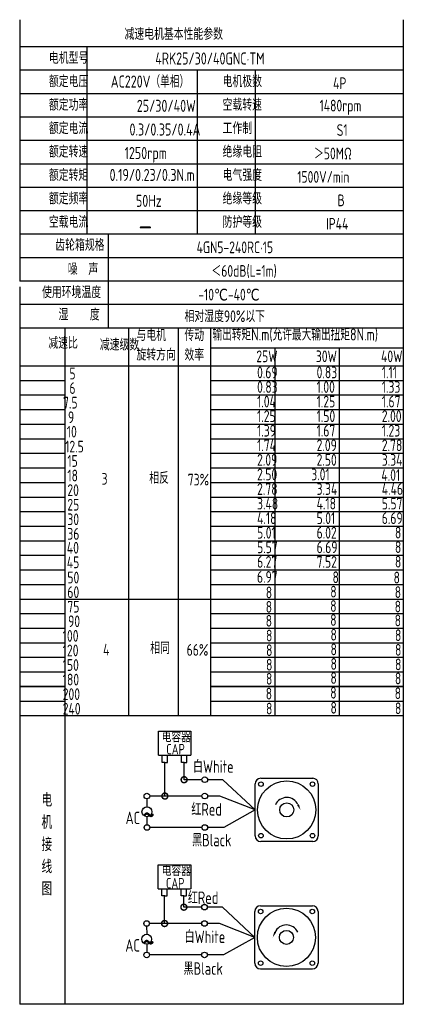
# Model space of a CAD drawing. Header units: inches. Extents: x -753 to 5070, y -3075 to 1581.
# Tile 94 of 178: x 4319 to 4554, y -3031 to -2457. Entities that reach past the tile are written whole.
import ezdxf

# ---------------------------------------------------------------- set-up
doc = ezdxf.new("R2010")
doc.units = ezdxf.units.IN
doc.header["$LTSCALE"] = 10
doc.header["$MEASUREMENT"] = 0
for name, color, linetype in [('1轮廓实线层', 7, 'Continuous'), ('2细线层', 4, 'Continuous'), ('6文字层', 3, 'Continuous'), ('7标注层', 4, 'Continuous')]:
    doc.layers.add(name, color=color, linetype=linetype)
doc.styles.add('PC_TEXTSTYLE', font='isocp.shx', dxfattribs={"width": 0.8, "bigfont": 'HZFS.SHX'})

# ---------------------------------------------------------------- blocks, each defined once
blk = doc.blocks.new('_DotSmall')
at = {"color": 0, "linetype": 'ByBlock', "const_width": 0.5}
blk.add_lwpolyline([(-0.0625, 0, 1), (0.0625, 0, 1)], format="xyb", close=True, dxfattribs=at)

msp = doc.modelspace()

# ---------------------------------------------------------------- linework, layer by layer
at = {"layer": '1轮廓实线层'}
for p, q in [((4319.432, -2457.18), (4319.432, -2609.617)), ((4542.864, -2457.18), (4542.864, -2847.999)), ((4319.432, -2612.832), (4319.432, -2886.863)), ((4319.432, -2847.999), (4319.432, -3031.18)), ((4542.864, -2847.999), (4542.864, -3031.18)), ((4542.864, -3031.18), (4319.432, -3031.18))]:
    msp.add_line(p, q, dxfattribs=at)
at = {"layer": '1轮廓实线层', "color": 4}
for p, q in [((4430.757, -2648.527), (4542.864, -2648.527)), ((4468.127, -2648.527), (4468.127, -2862.878)), ((4505.497, -2648.527), (4505.497, -2862.878))]:
    msp.add_line(p, q, dxfattribs=at)
at = {"layer": '2细线层'}
for p, q in [((4542.864, -2473.028), (4319.432, -2473.028)), ((4358.57, -2473.028), (4358.57, -2582.299)), ((4542.864, -2486.687), (4319.432, -2486.687)), ((4422.902, -2486.687), (4422.902, -2582.299)), ((4456.592, -2486.687), (4456.592, -2582.299)), ((4542.864, -2500.346), (4319.432, -2500.346)), ((4542.864, -2514.005), (4319.432, -2514.005)), ((4542.864, -2527.664), (4319.432, -2527.664)), ((4542.864, -2541.323), (4319.432, -2541.323)), ((4542.864, -2554.982), (4319.432, -2554.982)), ((4542.864, -2568.64), (4319.432, -2568.64)), ((4542.864, -2582.299), (4319.432, -2582.299)), ((4370.987, -2582.299), (4370.987, -2636.935)), ((4542.864, -2595.958), (4319.432, -2595.958)), ((4542.864, -2609.617), (4319.432, -2609.617)), ((4542.864, -2609.617), (4319.432, -2609.617)), ((4542.864, -2623.276), (4319.432, -2623.276)), ((4542.864, -2623.276), (4319.432, -2623.276)), ((4486.809, -2636.935), (4319.432, -2636.935)), ((4542.864, -2636.935), (4319.432, -2636.935)), ((4345.977, -2862.878), (4345.977, -2636.935)), ((4383.07, -2862.878), (4383.07, -2636.935)), ((4411.916, -2862.878), (4411.916, -2636.935)), ((4430.757, -2862.878), (4430.757, -2636.935)), ((4319.432, -2658.972), (4542.864, -2658.972)), ((4319.432, -2667.468), (4345.977, -2667.468)), ((4430.757, -2667.468), (4542.864, -2667.468)), ((4319.432, -2675.964), (4345.977, -2675.964)), ((4430.757, -2675.964), (4542.864, -2675.964)), ((4319.432, -2684.46), (4345.977, -2684.46)), ((4430.757, -2684.46), (4542.864, -2684.46)), ((4319.432, -2692.956), (4345.977, -2692.956)), ((4430.757, -2692.956), (4542.864, -2692.956)), ((4319.432, -2701.452), (4345.977, -2701.452)), ((4430.757, -2701.452), (4542.864, -2701.452)), ((4319.432, -2709.948), (4345.977, -2709.948)), ((4430.757, -2709.948), (4542.864, -2709.948)), ((4319.432, -2718.444), (4345.977, -2718.444)), ((4430.757, -2718.444), (4542.864, -2718.444)), ((4319.432, -2726.94), (4345.977, -2726.94)), ((4430.757, -2726.94), (4542.864, -2726.94)), ((4319.432, -2735.436), (4345.977, -2735.436)), ((4430.757, -2735.436), (4542.864, -2735.436)), ((4319.432, -2743.933), (4345.977, -2743.933)), ((4430.757, -2743.933), (4542.864, -2743.933)), ((4319.432, -2752.429), (4345.977, -2752.429)), ((4430.757, -2752.429), (4542.864, -2752.429)), ((4319.432, -2760.925), (4345.977, -2760.925)), ((4430.757, -2760.925), (4542.864, -2760.925)), ((4319.432, -2769.421), (4345.977, -2769.421)), ((4430.757, -2769.421), (4542.864, -2769.421)), ((4319.432, -2777.917), (4345.977, -2777.917)), ((4430.757, -2777.917), (4542.864, -2777.917)), ((4319.432, -2786.413), (4345.977, -2786.413)), ((4430.757, -2786.413), (4542.864, -2786.413)), ((4319.432, -2794.909), (4430.757, -2794.909)), ((4430.757, -2794.909), (4542.864, -2794.909)), ((4319.432, -2803.405), (4345.977, -2803.405)), ((4430.757, -2803.405), (4542.864, -2803.405)), ((4319.432, -2811.901), (4345.977, -2811.901)), ((4430.757, -2811.901), (4542.864, -2811.901)), ((4319.432, -2820.397), (4345.977, -2820.397)), ((4430.757, -2820.397), (4542.864, -2820.397)), ((4319.432, -2828.893), (4345.977, -2828.893)), ((4430.757, -2828.893), (4542.864, -2828.893)), ((4319.432, -2837.39), (4345.977, -2837.39)), ((4430.757, -2837.39), (4542.864, -2837.39)), ((4345.977, -2845.886), (4319.432, -2845.886)), ((4319.432, -2845.886), (4345.977, -2845.886)), ((4542.864, -2845.886), (4430.757, -2845.886)), ((4430.757, -2845.886), (4542.864, -2845.886)), ((4319.432, -2854.382), (4345.977, -2854.382)), ((4430.757, -2854.382), (4542.864, -2854.382)), ((4319.432, -2862.878), (4430.757, -2862.878)), ((4319.432, -2862.878), (4430.757, -2862.878)), ((4345.977, -3031.18), (4345.977, -2862.878)), ((4430.757, -2862.878), (4542.864, -2862.878)), ((4400.208, -2885.96), (4400.208, -2872.031)), ((4400.208, -2872.031), (4419.163, -2872.031)), ((4419.163, -2872.031), (4419.163, -2885.96)), ((4400.208, -2885.96), (4419.087, -2885.96)), ((4402.43, -2890.129), (4402.43, -2885.96)), ((4405.492, -2890.129), (4405.492, -2885.96)), ((4413.655, -2890.119), (4413.655, -2885.951)), ((4416.717, -2890.119), (4416.717, -2885.951)), ((4404.005, -2890.129), (4402.43, -2890.129)), ((4403.961, -2890.129), (4405.536, -2890.129)), ((4404.005, -2909.768), (4404.005, -2890.129)), ((4415.23, -2890.119), (4413.655, -2890.119)), ((4415.186, -2890.119), (4416.761, -2890.119)), ((4415.23, -2900.248), (4415.23, -2890.079)), ((4425.595, -2900.248), (4415.23, -2900.248)), ((4437.766, -2900.248), (4428.876, -2900.248)), ((4456.586, -2917.855), (4437.766, -2900.248)), ((4425.603, -2909.768), (4404.005, -2909.768)), ((4456.586, -2917.855), (4438.336, -2928.107)), ((4425.595, -2928.107), (4395.245, -2928.107)), ((4438.336, -2928.107), (4428.876, -2928.107)), ((4400.099, -2963.817), (4400.099, -2949.888)), ((4400.099, -2949.888), (4419.054, -2949.888)), ((4419.054, -2949.888), (4419.054, -2963.817)), ((4400.099, -2963.817), (4418.978, -2963.817)), ((4402.321, -2967.985), (4402.321, -2963.817)), ((4405.382, -2967.985), (4405.382, -2963.817)), ((4413.546, -2967.976), (4413.546, -2963.807)), ((4416.607, -2967.976), (4416.607, -2963.807)), ((4403.896, -2967.985), (4402.321, -2967.985)), ((4403.852, -2984.069), (4403.852, -2967.985)), ((4403.852, -2967.985), (4405.427, -2967.985)), ((4415.121, -2967.976), (4413.546, -2967.976)), ((4415.077, -2967.976), (4416.652, -2967.976)), ((4415.077, -2974.548), (4415.077, -2967.984)), ((4425.442, -2974.548), (4415.077, -2974.548)), ((4437.612, -2974.548), (4428.722, -2974.548)), ((4456.433, -2992.155), (4437.612, -2974.548)), ((4425.449, -2984.069), (4403.852, -2984.069)), ((4456.433, -2992.155), (4438.182, -3002.407)), ((4425.442, -3002.407), (4395.092, -3002.407)), ((4438.182, -3002.407), (4428.722, -3002.407)), ((4459.706, -3010.566), (4489.981, -3010.566))]:
    msp.add_line(p, q, dxfattribs=at)
at = {"layer": '2细线层', "color": 4}
for p, q in [((4456.586, -2932.993), (4456.586, -2902.717)), ((4459.859, -2899.444), (4490.135, -2899.444)), ((4493.408, -2902.717), (4493.408, -2932.993)), ((4490.135, -2936.266), (4459.859, -2936.266)), ((4461.2, -2936.266), (4459.859, -2936.266)), ((4456.433, -3007.293), (4456.433, -2977.017)), ((4459.706, -2973.744), (4489.981, -2973.744)), ((4493.254, -2977.017), (4493.254, -3007.293))]:
    msp.add_line(p, q, dxfattribs=at)
at = {"layer": '2细线层'}
for points in [[(4481.563, -2914.793, 0, 0, 0), (4481.563, -2914.793, 1.227, 0, 0), (4483.033, -2917.944, 0, 0, 0)], [(4468.278, -2989.093, 0, 0, 0), (4468.278, -2989.093, 1.227, 0, 0), (4466.808, -2992.245, 0, 0, 0)]]:
    msp.add_lwpolyline(points, format="xyseb", dxfattribs=at)
for centre in [(4427.236, -2900.248), (4393.533, -2909.768), (4427.243, -2909.768), (4393.56, -2928.107), (4427.236, -2928.107), (4427.082, -2974.548), (4393.38, -2984.069), (4427.09, -2984.069), (4393.407, -3002.407), (4427.082, -3002.407)]:
    msp.add_circle(centre, 1.64, dxfattribs=at)
at = {"layer": '2细线层', "color": 4}
for centre, radius in [((4474.997, -2917.855), 16.944), ((4459.954, -2902.811), 1.33), ((4490.041, -2902.811), 1.33), ((4474.997, -2917.855), 4.091), ((4459.954, -2932.898), 1.33), ((4490.041, -2932.898), 1.33), ((4474.843, -2992.155), 16.944), ((4459.8, -2977.112), 1.33), ((4489.887, -2977.112), 1.33), ((4474.843, -2992.155), 4.091), ((4459.8, -3007.199), 1.33), ((4489.887, -3007.199), 1.33)]:
    msp.add_circle(centre, radius, dxfattribs=at)
for centre, start, end in [((4459.859, -2902.717), 90, 180), ((4490.135, -2902.717), 0, 90), ((4459.859, -2932.993), 180, 270), ((4490.135, -2932.993), 270, 0), ((4459.706, -2977.017), 90, 180), ((4489.981, -2977.017), 0, 90), ((4459.706, -3007.293), 180, 270), ((4489.981, -3007.293), 270, 0)]:
    msp.add_arc(centre, 3.273, start, end, dxfattribs=at)
at = {"layer": '2细线层'}
for centre in [(4474.997, -2917.855), (4474.843, -2992.155)]:
    msp.add_arc(centre, 7.245, 25, 156.223514, dxfattribs=at)
at = {"layer": '7标注层'}
for p, q in [((4404.005, -2909.768), (4395.174, -2909.768)), ((4436.082, -2909.768), (4428.884, -2909.768)), ((4456.586, -2917.855), (4436.082, -2909.768)), ((4393.551, -2911.408), (4393.554, -2916.052)), ((4393.557, -2921.823), (4393.56, -2926.467)), ((4403.852, -2984.069), (4395.02, -2984.069)), ((4435.928, -2984.069), (4428.73, -2984.069)), ((4456.433, -2992.155), (4435.928, -2984.069)), ((4393.397, -2985.709), (4393.4, -2990.352)), ((4393.404, -2996.124), (4393.407, -3000.767))]:
    msp.add_line(p, q, dxfattribs=at)
for centre in [(4393.556, -2918.937), (4393.402, -2993.238)]:
    msp.add_circle(centre, 2.886, dxfattribs=at)

# ---------------------------------------------------------------- block references
at = {"layer": '2细线层'}
for p, xscale, yscale, zscale, rotation in [((4415.23, -2900.248), 6.91248740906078, 6.91248740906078, 6.91248740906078, 0.0552960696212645), ((4404.005, -2909.768), 6.91248740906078, 6.91248740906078, 6.91248740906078, 0.0552960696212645), ((4415.077, -2974.548), 6.912487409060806, 6.912487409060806, 6.912487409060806, 0.05529606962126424), ((4403.852, -2984.069), 6.912487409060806, 6.912487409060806, 6.912487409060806, 0.05529606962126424)]:
    msp.add_blockref('_DotSmall', p, dxfattribs=dict(at, xscale=xscale, yscale=yscale, zscale=zscale, rotation=rotation))

# ---------------------------------------------------------------- texts
at = {"layer": '6文字层', "style": 'PC_TEXTSTYLE'}
for s, insert, char_height, width, attachment_point in [('{\\C3;减速电机基本性能参数}', (4380.469, -2462.126), 6.82948, 79.68493, 1), ('{\\C3;         电机型号 }', (4308.332, -2476.082), 6.82948, 79.68493, 1), ('\\pi5.3495;{\\C3;      4RK25/30/40GNC·TM}', (4373.737, -2476.297), 7.04396, 97.70874, 1), ('{\\C3;         额定电压}', (4308.332, -2489.741), 6.82948, 79.68493, 1), ('{\\C3;       AC220V（单相）}', (4349.937, -2489.711), 7.04396, 82.18743, 1), ('{\\C3;         电机极数}', (4409.53, -2489.741), 6.82948, 79.68493, 1), ('{\\C3;         4P}', (4473.894, -2490.789), 6.82948, 79.68493, 1), ('{\\C3;         额定功率}', (4308.332, -2503.4), 6.82948, 79.68493, 1), ('{\\C3;         空载转速}', (4409.53, -2503.4), 6.82948, 79.68493, 1), ('{\\C3;              25/30/40W}', (4342.552, -2503.872), 7.04396, 82.18743, 1), ('{\\C3;          1480rpm}', (4462.877, -2503.855), 6.82948, 79.68493, 1), ('{\\C3;         额定电流}', (4308.332, -2517.059), 6.82948, 79.68493, 1), ('{\\C3;              0.3/0.35/0.4A}', (4338.301, -2517.688), 7.04396, 82.18743, 1), ('{\\C3;         工作制}', (4409.53, -2517.059), 6.82948, 79.68493, 1), ('{\\C3;           S1}', (4469.778, -2518.107), 6.82948, 79.68493, 1), ('{\\C3;         额定转速}', (4308.332, -2530.717), 6.82948, 79.68493, 1), ('{\\C3;       1250rpm}', (4357.984, -2531.396), 7.04396, 82.18743, 1), ('{\\C3;         绝缘电阻}', (4409.53, -2530.717), 6.82948, 79.68493, 1), ('{\\C3;       ＞50MΩ}', (4469.007, -2531.766), 6.82948, 79.68493, 1), ('{\\C3;         额定转矩}', (4308.332, -2544.376), 6.82948, 79.68493, 1), ('{\\C3;       0.19/0.23/0.3N.m}', (4349.238, -2544.171), 7.04396, 82.18743, 1), ('{\\C3;         电气强度}', (4409.53, -2544.376), 6.82948, 79.68493, 1), ('{\\C3;  1500V/min}', (4474.874, -2545.425), 6.82948, 79.68493, 1), ('{\\C3;         额定频率}', (4308.332, -2558.035), 6.82948, 79.68493, 1), ('{\\C3;        50Hz}', (4361.397, -2559.262), 7.04396, 82.18743, 1), ('{\\C3;         绝缘等级}', (4409.53, -2558.035), 6.82948, 79.68493, 1), ('{\\C3;          B}', (4473.38, -2559.084), 6.82948, 79.68493, 1), ('{\\C3;         空载电流}', (4308.332, -2571.694), 6.82948, 79.68493, 1), ('{\\C3;         防护等级}', (4409.53, -2571.694), 6.82948, 79.68493, 1), ('{\\C3;         IP44}', (4469.778, -2572.743), 6.82948, 79.68493, 1), ('{\\C3;        \\H1.6708x;—}', (4363.794, -2571.387), 6.82948, 79.68493, 1), ('{\\C3;              齿轮箱规格}', (4296.423, -2585.109), 6.82948, 79.68493, 1), ('{\\C3;             4GN5-240RC·15}', (4381.878, -2586.465), 6.82948, 91.5182, 1), ('{\\C3;              噪  声}', (4303.708, -2599.192), 6.82948, 79.68493, 1), ('{\\C3;              ＜60dB(L=1m)}', (4387.383, -2600.236), 6.82948, 79.68493, 1), ('{\\C3;       使用环境温度}', (4310.573, -2612.671), 6.82948, 79.68493, 1), ('{\\C3;       -10℃-40℃}', (4401.603, -2614.029), 6.82948, 79.68493, 1), ('{\\C3;           湿    度}', (4307.701, -2625.68), 6.82948, 79.68493, 1), ('{\\C3;      相对湿度90%以下}', (4396.716, -2626.653), 6.82948, 79.68493, 1), ('{\\C3;与电机\\P旋转方向}', (4387.45, -2637.678), 6.8295, 79.68493, 1), ('{\\C3;传动\\P效率}', (4415.403, -2637.75), 6.8295, 79.68493, 1), ('{\\C3;输出转矩N.m(允许最大输出扭矩8N.m)}', (4431.749, -2637.184), 7.04396, 122.53347, 1), ('{\\C3;              减速比}', (4292.36, -2642.24), 6.82948, 79.68493, 1), ('{\\C3;              减速级数}', (4322.384, -2643.231), 6.82948, 79.68493, 1), ('{\\C3;                25W}', (4407.306, -2650.023), 6.82948, 79.68493, 1), ('{\\C3;                30W}', (4441.985, -2650.023), 6.82948, 79.68493, 1), ('{\\C3;                40W}', (4479.961, -2650.023), 6.82948, 79.68493, 1), ('{\\C3;                   5}', (4289.052, -2660.045), 6.82948, 79.68493, 1), ('{\\C3;                0.69}', (4407.751, -2659.404), 6.82948, 79.68493, 1), ('{\\C3;                0.83}', (4442.43, -2659.404), 6.82948, 79.68493, 1), ('{\\C3;                1.11}', (4480.406, -2659.404), 6.82948, 79.68493, 1), ('{\\C3;                   6}', (4289.052, -2668.541), 6.82948, 79.68493, 1), ('{\\C3;                0.83}', (4407.751, -2667.9), 6.82948, 79.68493, 1), ('{\\C3;                1.00}', (4442.43, -2667.9), 6.82948, 79.68493, 1), ('{\\C3;                1.33}', (4480.406, -2667.9), 6.82948, 79.68493, 1), ('{\\C3;                  7.5}', (4288.452, -2677.037), 6.82948, 79.68493, 1), ('{\\C3;                1.04}', (4407.751, -2676.396), 6.82948, 79.68493, 1), ('{\\C3;                1.25}', (4442.43, -2676.396), 6.82948, 79.68493, 1), ('{\\C3;                1.67}', (4480.406, -2676.396), 6.82948, 79.68493, 1), ('{\\C3;                  9}', (4291.33, -2685.533), 6.82948, 79.68493, 1), ('{\\C3;                1.25}', (4407.751, -2684.892), 6.82948, 79.68493, 1), ('{\\C3;                1.50}', (4442.43, -2684.892), 6.82948, 79.68493, 1), ('{\\C3;                2.00}', (4480.406, -2684.892), 6.82948, 79.68493, 1), ('{\\C3;                   10}', (4287.532, -2693.926), 6.82948, 79.68493, 1), ('{\\C3;                1.39}', (4407.751, -2693.388), 6.82948, 79.68493, 1), ('{\\C3;                1.67}', (4442.43, -2693.388), 6.82948, 79.68493, 1), ('{\\C3;                1.23}', (4480.406, -2693.388), 6.82948, 79.68493, 1), ('{\\C3;                   12.5}', (4286.582, -2702.631), 6.82948, 79.68493, 1), ('{\\C3;                1.74}', (4407.751, -2701.885), 6.82948, 79.68493, 1), ('{\\C3;                2.09}', (4442.43, -2701.885), 6.82948, 79.68493, 1), ('{\\C3;                2.78}', (4480.406, -2701.885), 6.82948, 79.68493, 1), ('{\\C3;                   15}', (4287.853, -2711.021), 6.82948, 79.68493, 1), ('{\\C3;                2.09}', (4407.751, -2710.381), 6.82948, 79.68493, 1), ('{\\C3;                2.50}', (4442.43, -2710.381), 6.82948, 79.68493, 1), ('{\\C3;                3.34}', (4480.406, -2710.381), 6.82948, 79.68493, 1), ('{\\C3;                   18}', (4287.853, -2719.518), 6.82948, 79.68493, 1), ('{\\C3;     相反}', (4379.274, -2720.936), 6.82948, 79.68493, 1), ('{\\C3;                2.50}', (4407.751, -2718.877), 6.82948, 79.68493, 1), ('{\\C3;               3.01}', (4442.43, -2718.877), 6.82948, 79.68493, 1), ('{\\C3;               4.01}', (4483.284, -2719.222), 6.82948, 79.68493, 1), ('{\\C3;     3}', (4351.538, -2721.42), 6.82948, 79.68493, 1), ('{\\C3;  73%}', (4411.105, -2721.888), 6.82948, 79.68493, 1), ('{\\C3;                   20}', (4287.853, -2728.014), 6.82948, 79.68493, 1), ('{\\C3;                2.78}', (4407.751, -2727.373), 6.82948, 79.68493, 1), ('{\\C3;                3.34}', (4442.43, -2727.373), 6.82948, 79.68493, 1), ('{\\C3;                4.46}', (4480.406, -2727.373), 6.82948, 79.68493, 1), ('{\\C3;                   25}', (4287.853, -2736.51), 6.82948, 79.68493, 1), ('{\\C3;                3.48}', (4407.751, -2735.869), 6.82948, 79.68493, 1), ('{\\C3;                4.18}', (4442.43, -2735.869), 6.82948, 79.68493, 1), ('{\\C3;                5.57}', (4480.406, -2735.869), 6.82948, 79.68493, 1), ('{\\C3;                   30}', (4287.853, -2745.006), 6.82948, 79.68493, 1), ('{\\C3;                4.18}', (4407.751, -2744.365), 6.82948, 79.68493, 1), ('{\\C3;                5.01}', (4442.43, -2744.365), 6.82948, 79.68493, 1), ('{\\C3;                6.69}', (4480.406, -2744.365), 6.82948, 79.68493, 1), ('{\\C3;                   36}', (4287.853, -2753.502), 6.82948, 79.68493, 1), ('{\\C3;                5.01}', (4407.751, -2752.861), 6.82948, 79.68493, 1), ('{\\C3;                6.02}', (4442.43, -2752.861), 6.82948, 79.68493, 1), ('{\\C3;                8}', (4488.051, -2752.762), 6.82948, 79.68493, 1), ('{\\C3;                   40}', (4287.541, -2761.619), 6.82948, 79.68493, 1), ('{\\C3;                5.57}', (4407.751, -2761.357), 6.82948, 79.68493, 1), ('{\\C3;                6.69}', (4442.43, -2761.357), 6.82948, 79.68493, 1), ('{\\C3;                8}', (4488.051, -2761.258), 6.82948, 79.68493, 1), ('{\\C3;                   45}', (4287.541, -2770.115), 6.82948, 79.68493, 1), ('{\\C3;                6.27}', (4407.751, -2769.853), 6.82948, 79.68493, 1), ('{\\C3;                7.52}', (4442.43, -2769.853), 6.82948, 79.68493, 1), ('{\\C3;                8}', (4488.051, -2769.754), 6.82948, 79.68493, 1), ('{\\C3;                   50}', (4287.853, -2778.99), 6.82948, 79.68493, 1), ('{\\C3;                6.97}', (4407.673, -2778.611), 6.82948, 79.68493, 1), ('{\\C3;                  8}', (4445.459, -2778.783), 6.82948, 79.68493, 1), ('{\\C3;               8}', (4490.384, -2778.982), 6.82948, 79.68493, 1), ('{\\C3;                   60}', (4287.853, -2787.486), 6.82948, 79.68493, 1), ('{\\C3;                8}', (4412.824, -2787.671), 6.82948, 79.68493, 1), ('{\\C3;                8}', (4450.392, -2787.207), 6.82948, 79.68493, 1), ('{\\C3;                8}', (4487.949, -2787.484), 6.82948, 79.68493, 1), ('{\\C3;                   75}', (4287.853, -2795.982), 6.82948, 79.68493, 1), ('{\\C3;                8}', (4412.788, -2796.046), 6.82948, 79.68493, 1), ('{\\C3;                8}', (4450.356, -2795.583), 6.82948, 79.68493, 1), ('{\\C3;                8}', (4487.913, -2795.86), 6.82948, 79.68493, 1), ('{\\C3;                   90}', (4288.275, -2804.478), 6.82948, 79.68493, 1), ('{\\C3;                8}', (4412.782, -2804.181), 6.82948, 79.68493, 1), ('{\\C3;                8}', (4450.35, -2803.717), 6.82948, 79.68493, 1), ('{\\C3;                8}', (4487.906, -2803.994), 6.82948, 79.68493, 1), ('{\\C3;                8}', (4450.503, -2812.325), 6.82948, 79.68493, 1), ('{\\C3;                8}', (4488.06, -2812.602), 6.82948, 79.68493, 1), ('{\\C3;                  100}', (4288.275, -2812.975), 6.82948, 79.68493, 1), ('{\\C3;                8}', (4412.935, -2812.789), 6.82948, 79.68493, 1), ('{\\C3;                  120}', (4288.275, -2821.471), 6.82948, 79.68493, 1), ('{\\C3;     4}', (4352.391, -2821.008), 6.82948, 79.68493, 1), ('{\\C3;     相同}', (4379.847, -2820.094), 6.82948, 79.68493, 1), ('{\\C3;   66%}', (4407.328, -2821.154), 6.82948, 79.68493, 1), ('{\\C3;                8}', (4412.983, -2821.327), 6.82948, 79.68493, 1), ('{\\C3;                8}', (4450.551, -2820.864), 6.82948, 79.68493, 1), ('{\\C3;                8}', (4488.107, -2821.141), 6.82948, 79.68493, 1), ('{\\C3;                8}', (4412.976, -2829.79), 6.82948, 79.68493, 1), ('{\\C3;                8}', (4450.544, -2829.326), 6.82948, 79.68493, 1), ('{\\C3;                8}', (4488.1, -2829.603), 6.82948, 79.68493, 1), ('{\\C3;                  150}', (4288.275, -2829.967), 6.82948, 79.68493, 1), ('{\\C3;                  180}', (4288.275, -2838.463), 6.82948, 79.68493, 1), ('{\\C3;                8}', (4412.906, -2838.007), 6.82948, 79.68493, 1), ('{\\C3;                8}', (4450.474, -2837.544), 6.82948, 79.68493, 1), ('{\\C3;                8}', (4488.031, -2837.821), 6.82948, 79.68493, 1), ('{\\C3;                  200}', (4288.275, -2846.959), 6.82948, 79.68493, 1), ('{\\C3;                8}', (4412.793, -2846.621), 6.82948, 79.68493, 1), ('{\\C3;                8}', (4450.361, -2846.157), 6.82948, 79.68493, 1), ('{\\C3;                8}', (4487.918, -2846.435), 6.82948, 79.68493, 1), ('{\\C3;                  240}', (4288.275, -2855.455), 6.82948, 79.68493, 1), ('{\\C3;                8}', (4412.937, -2855.369), 6.82948, 79.68493, 1), ('{\\C3;                8}', (4450.505, -2854.905), 6.82948, 79.68493, 1), ('{\\C3;                8}', (4488.061, -2855.182), 6.82948, 79.68493, 1), ('\\pi0.80037;电容器', (4401.362, -2872.32), 6.13829, 33.00432, 1), ('\\pi4.169;CAP', (4400.674, -2879.362), 6.13829, 18.87916, 1), ('白White', (4420.382, -2888.945), 7.2923, 25.12708, 1), ('{\\C3;     电\\P     机\\P     接\\P     线\\P     图}', (4326.365, -2908.235), 7.76078, 152.88902, 2), ('\\pi0.16814;红Red', (4419.262, -2913.872), 7.29229, 18.6503, 1), ('\\pi0.14995;~', (4390.949, -2913.699), 14.74664, 5.01882, 1), ('\\pi2.7676;AC', (4378.349, -2918.884), 7.29229, 13.11912, 1), ('黑Black', (4419.861, -2931.806), 7.2923, 26.13843, 1), ('\\pi0.80037;电容器', (4401.435, -2950.209), 6.13829, 28.40454, 1), ('\\pi4.169;CAP', (4400.463, -2957.49), 6.13829, 18.87916, 1), ('\\pi0.16814;红Red', (4417.196, -2965.392), 7.29229, 18.6503, 1), ('白White', (4415.509, -2988.162), 7.2923, 28.24323, 1), ('\\pi0.14995;~', (4390.796, -2988), 14.74664, 5.01882, 1), ('\\pi2.7676;AC', (4378.195, -2993.185), 7.29229, 13.11912, 1), ('黑Black', (4414.881, -3006.664), 7.2923, 27.39052, 1)]:
    msp.add_mtext(s, dxfattribs=dict(at, insert=insert, char_height=char_height, width=width, attachment_point=attachment_point))

doc.saveas('drawing.dxf')
